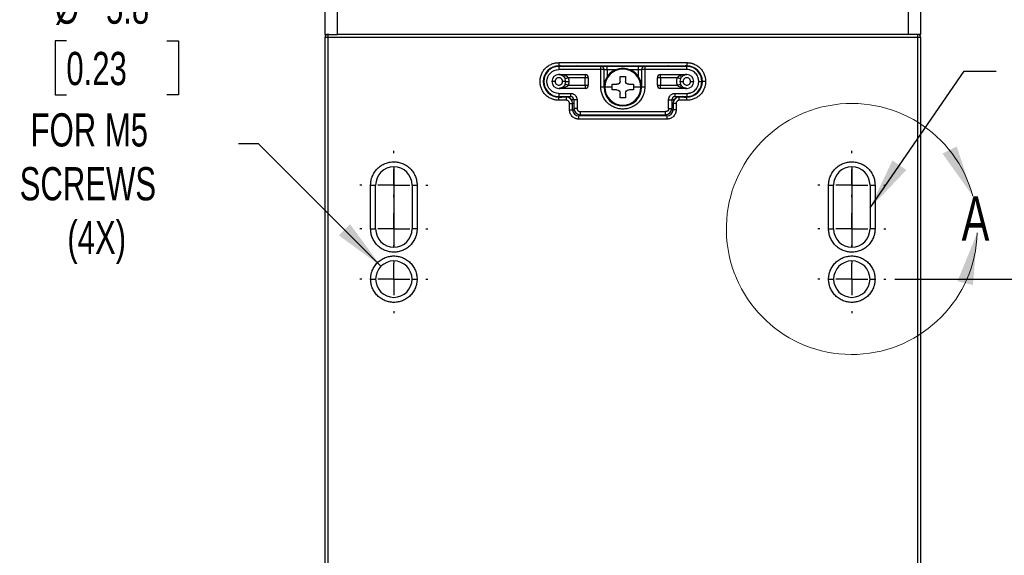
# Model space of a CAD drawing. Header units: millimetres. Extents: x 16 to 683, y 16 to 524.
# Tile 21 of 38: x 378 to 535, y 189 to 274. Entities that reach past the tile are written whole.
import ezdxf

# ---------------------------------------------------------------- set-up
doc = ezdxf.new("R2010")
doc.units = ezdxf.units.MM
doc.header["$LTSCALE"] = 2.5
doc.linetypes.add('CENTERX2', pattern=[20.32, 12.7, -2.54, 2.54, -2.54])
doc.layers.add('CENTER', color=40, linetype='CENTERX2')
doc.layers.add('DIMENSIONS', color=140, linetype='Continuous', lineweight=25)
doc.styles.add('SLDTEXTSTYLE0', font='TXT', dxfattribs={"width": 0.7})
doc.dimstyles.new('SLDDIMSTYLE1', dxfattribs={"dimtxt": 5.39502, "dimasz": 8.255, "dimexe": 0, "dimexo": 0.0625, "dimgap": 1.348755, "dimtad": 0, "dimtih": 1, "dimtoh": 1, "dimrnd": 1e-09, "dimzin": 4, "dimdsep": 46, "dimtxsty": 'SLDTEXTSTYLE0', "dimsah": 1, "dimcen": 0.09, "dimadec": 0, "dimazin": 1, "dimtfac": 1, "dimtofl": 0, "dimtmove": 0, "dimatfit": 3, "dimfxl": 0, "dimfrac": 2, "dimtolj": 1, "dimtzin": 12, "dimarcsym": 0})
doc.dimstyles.new('SLDDIMSTYLE5', dxfattribs={"dimtxt": 5.39502, "dimasz": 8.255, "dimexe": 0, "dimexo": 0.0625, "dimgap": 1.348755, "dimtad": 0, "dimtih": 1, "dimtoh": 1, "dimrnd": 1e-09, "dimzin": 12, "dimdsep": 46, "dimtxsty": 'SLDTEXTSTYLE0', "dimsah": 1, "dimcen": 0, "dimadec": 0, "dimazin": 3, "dimtfac": 1, "dimtofl": 0, "dimtmove": 0, "dimatfit": 3, "dimfxl": 0, "dimfrac": 2, "dimtolj": 1, "dimtzin": 12, "dimarcsym": 0})
doc.dimstyles.new('SLDDIMSTYLE7', dxfattribs={"dimtxt": 0.18, "dimasz": 8.255, "dimexe": 0, "dimexo": 0.0625, "dimgap": 0, "dimtad": 0, "dimtih": 1, "dimtoh": 1, "dimdec": 0, "dimrnd": 1e-09, "dimzin": 0, "dimdsep": 46, "dimtxsty": 'Standard', "dimsah": 1, "dimcen": 0.09, "dimadec": 0, "dimazin": 0, "dimtfac": 8.255, "dimtdec": 0, "dimtofl": 0, "dimtmove": 0, "dimatfit": 3, "dimfxl": 0, "dimfrac": 2, "dimtolj": 1, "dimtzin": 0, "dimarcsym": 0})

# ---------------------------------------------------------------- blocks, each defined once
blk = doc.blocks.new('_D_21')
at = {"layer": 'DIMENSIONS'}
for p, q in [((517.33, 233.11), (554.28, 233.11)), ((546.34, 233.11), (546.34, 187.05)), ((538.33, 177.26), (536.51, 177.26)), ((536.51, 177.26), (536.51, 168.69)), ((554.36, 177.26), (556.17, 177.26)), ((556.17, 177.26), (556.17, 168.69)), ((536.51, 168.69), (538.33, 168.69)), ((556.17, 168.69), (554.36, 168.69)), ((546.34, 117.11), (546.34, 167.48)), ((513.03, 117.11), (554.28, 117.11))]:
    blk.add_line(p, q, dxfattribs=at)
for points in [[(546.34, 233.11), (545.07, 224.85), (547.61, 224.85)], [(546.34, 117.11), (547.61, 125.36), (545.07, 125.36)]]:
    blk.add_solid(points, dxfattribs=at)
at = {"layer": 'DIMENSIONS', "char_height": 5.292, "attachment_point": 1, "style": 'SLDTEXTSTYLE0'}
for s, insert in [('116.0', (536.08, 185.29)), ('4.57', (538.33, 175.51))]:
    blk.add_mtext(s, dxfattribs=dict(at, insert=insert))
blk = doc.blocks.new('_D_23')
at = {"layer": 'DIMENSIONS'}
for p, q in [((385.25, 271.07), (383.44, 271.07)), ((383.44, 271.07), (383.44, 262.5)), ((401.29, 271.07), (403.1, 271.07)), ((403.1, 271.07), (403.1, 262.5)), ((383.44, 262.5), (385.25, 262.5)), ((403.1, 262.5), (401.29, 262.5)), ((415.9, 254.66), (412.7, 254.66)), ((435.4, 235.16), (415.9, 254.66))]:
    blk.add_line(p, q, dxfattribs=at)
blk.add_solid([(435.4, 235.16), (430.46, 241.89), (428.67, 240.1)], dxfattribs=at)
at = {"layer": 'DIMENSIONS', "char_height": 5.292, "attachment_point": 1, "style": 'SLDTEXTSTYLE0'}
for s, insert in [('%%c', (383.42, 279.1)), ('5.8', (391.57, 279.1)), ('0.23', (385.25, 269.32)), ('FOR M5', (379.55, 259.54)), ('SCREWS', (377.81, 250.96)), ('(4X)', (385.41, 242.39))]:
    blk.add_mtext(s, dxfattribs=dict(at, insert=insert))
blk = doc.blocks.new('SW_CENTERMARKSYMBOL_3')
at = {"layer": 'CENTER', "color": 0}
for p, q in [((0, 5.08), (0, 5.44)), ((0, 0), (0, 2.54)), ((-5.08, 0), (-5.44, 0)), ((0, 0), (-2.54, 0)), ((0, 0), (0, -2.54)), ((0, 0), (2.54, 0)), ((5.08, 0), (5.44, 0)), ((0, -5.08), (0, -5.44))]:
    blk.add_line(p, q, dxfattribs=at)
blk = doc.blocks.new('SW_CENTERMARKSYMBOL_4')
at = {"layer": 'CENTER', "color": 0}
for p, q in [((0, 5.08), (0, 5.44)), ((0, 0), (0, 2.54)), ((-5.08, 0), (-5.44, 0)), ((0, 0), (-2.54, 0)), ((0, 0), (0, -2.54)), ((0, 0), (2.54, 0)), ((5.08, 0), (5.44, 0)), ((0, -5.08), (0, -5.44))]:
    blk.add_line(p, q, dxfattribs=at)
blk = doc.blocks.new('SW_CENTERMARKSYMBOL_5')
at = {"layer": 'CENTER', "color": 0}
for p, q in [((0, 5.08), (0, 5.44)), ((0, 0), (0, 2.54)), ((-5.08, 0), (-5.44, 0)), ((0, 0), (-2.54, 0)), ((0, 0), (0, -2.54)), ((0, 0), (2.54, 0)), ((5.08, 0), (5.44, 0)), ((0, -5.08), (0, -5.44))]:
    blk.add_line(p, q, dxfattribs=at)
blk = doc.blocks.new('SW_CENTERMARKSYMBOL_6')
at = {"layer": 'CENTER', "color": 0}
for p, q in [((0, 5.08), (0, 5.44)), ((0, 0), (0, 2.54)), ((-5.08, 0), (-5.44, 0)), ((0, 0), (-2.54, 0)), ((0, 0), (0, -2.54)), ((0, 0), (2.54, 0)), ((5.08, 0), (5.44, 0)), ((0, -5.08), (0, -5.44))]:
    blk.add_line(p, q, dxfattribs=at)
blk = doc.blocks.new('SW_CENTERMARKSYMBOL_7')
at = {"layer": 'CENTER', "color": 0}
for p, q in [((0, 5.08), (0, 5.44)), ((0, 0), (0, 2.54)), ((-5.08, 0), (-5.44, 0)), ((0, 0), (-2.54, 0)), ((0, 0), (0, -2.54)), ((0, 0), (2.54, 0)), ((5.08, 0), (5.44, 0)), ((0, -5.08), (0, -5.44))]:
    blk.add_line(p, q, dxfattribs=at)
blk = doc.blocks.new('SW_CENTERMARKSYMBOL_8')
at = {"layer": 'CENTER', "color": 0}
for p, q in [((0, 5.08), (0, 5.44)), ((0, 0), (0, 2.54)), ((-5.08, 0), (-5.44, 0)), ((0, 0), (-2.54, 0)), ((0, 0), (0, -2.54)), ((0, 0), (2.54, 0)), ((5.08, 0), (5.44, 0)), ((0, -5.08), (0, -5.44))]:
    blk.add_line(p, q, dxfattribs=at)

msp = doc.modelspace()

# ---------------------------------------------------------------- linework, layer by layer
for p, q in [((519.454393, 301.106694), (519.454393, 272.106694)), ((521.454393, 272.106694), (521.454393, 301.106694)), ((426.454393, 283.035626), (426.454393, 272.106694)), ((428.454393, 272.106694), (428.454393, 283.035626)), ((426.454393, 272.106694), (426.954393, 272.106694)), ((426.454393, 271.606694), (426.454393, 165.469225)), ((426.954393, 271.606694), (426.454393, 271.606694)), ((426.954393, 272.106694), (426.954393, 271.606694)), ((427.131518, 272.106694), (426.954393, 272.106694)), ((426.954393, 271.606694), (426.954393, 165.469225)), ((520.954393, 271.606694), (426.954393, 271.606694)), ((427.131518, 272.106694), (428.454393, 272.106694)), ((519.454393, 272.106694), (428.454393, 272.106694)), ((520.777269, 272.106694), (519.454393, 272.106694)), ((520.954393, 272.106694), (520.777269, 272.106694)), ((521.454393, 272.106694), (520.954393, 272.106694)), ((520.954393, 271.606694), (520.954393, 272.106694)), ((520.954393, 165.469225), (520.954393, 271.606694)), ((521.454393, 271.606694), (520.954393, 271.606694)), ((521.454393, 165.469225), (521.454393, 271.606694)), ((463.728344, 267.101835), (463.808566, 267.099046)), ((463.754393, 267.606694), (484.154393, 267.606694)), ((463.754393, 267.606694), (463.754393, 267.106694)), ((463.754393, 267.106694), (484.154393, 267.106694)), ((470.454393, 267.006694), (463.754393, 267.006694)), ((463.754393, 267.006694), (463.754393, 266.506694)), ((470.454393, 266.506694), (470.454393, 267.006694)), ((471.454393, 266.506694), (471.454393, 267.006694)), ((476.454393, 267.006694), (471.454393, 267.006694)), ((476.454393, 266.506694), (476.454393, 267.006694)), ((477.454393, 267.006694), (477.454393, 266.506694)), ((484.154393, 267.006694), (477.454393, 267.006694)), ((484.088218, 267.09737), (484.226418, 267.092068)), ((484.154393, 267.606694), (484.154393, 267.106694)), ((484.154393, 266.506694), (484.154393, 267.006694)), ((470.454393, 266.506694), (463.754393, 266.506694)), ((463.754393, 265.706694), (467.954393, 265.706694)), ((467.954393, 265.706694), (467.954393, 265.206694)), ((470.454393, 263.706694), (470.454393, 266.506694)), ((470.954393, 266.506694), (470.454393, 266.506694)), ((470.954393, 263.706694), (470.954393, 266.506694)), ((470.954393, 266.506694), (471.454393, 266.506694)), ((471.454393, 266.506694), (471.454393, 265.365006)), ((471.454393, 266.506694), (472.87736, 266.506694)), ((473.504393, 264.656694), (473.504393, 265.406694)), ((473.954393, 266.706694), (473.954393, 266.591818)), ((474.404393, 265.406694), (474.404393, 264.656694)), ((475.031426, 266.506694), (476.454393, 266.506694)), ((476.454393, 266.506694), (476.954393, 266.506694)), ((476.454393, 265.365006), (476.454393, 266.506694)), ((477.454393, 266.506694), (476.954393, 266.506694)), ((476.954393, 266.506694), (476.954393, 263.706694)), ((484.154393, 266.506694), (477.454393, 266.506694)), ((477.454393, 266.506694), (477.454393, 263.706694)), ((479.954393, 265.706694), (484.154393, 265.706694)), ((479.954393, 265.206694), (479.954393, 265.706694)), ((461.354393, 264.606694), (461.254393, 264.606694)), ((463.154393, 264.606694), (462.654393, 264.606694)), ((464.854393, 264.606694), (464.354393, 264.606694)), ((465.237633, 265.206694), (464.77412, 265.019194)), ((465.237633, 264.006694), (464.77412, 264.194194)), ((464.854393, 264.606694), (465.354393, 264.606694)), ((467.954393, 265.206694), (465.237633, 265.206694)), ((465.237633, 264.006694), (467.954393, 264.006694)), ((467.954393, 264.006694), (467.954393, 265.206694)), ((468.454393, 265.206694), (467.954393, 265.206694)), ((467.954393, 264.006694), (467.954393, 263.506694)), ((467.954393, 264.006694), (468.454393, 264.006694)), ((468.454393, 265.206694), (468.454393, 264.006694)), ((470.954393, 263.706694), (470.454393, 263.706694)), ((472.254393, 263.706694), (471.069268, 263.706694)), ((472.254393, 263.706694), (472.254393, 264.156694)), ((472.254393, 263.256694), (472.254393, 263.706694)), ((475.654393, 264.156694), (475.654393, 263.706694)), ((475.654393, 263.706694), (475.654393, 263.256694)), ((476.839518, 263.706694), (475.654393, 263.706694)), ((477.454393, 263.706694), (476.954393, 263.706694)), ((479.454393, 264.006694), (479.454393, 265.206694)), ((479.954393, 265.206694), (479.454393, 265.206694)), ((479.454393, 264.006694), (479.954393, 264.006694)), ((482.671153, 265.206694), (479.954393, 265.206694)), ((479.954393, 265.206694), (479.954393, 264.006694)), ((479.954393, 263.506694), (479.954393, 264.006694)), ((479.954393, 264.006694), (482.671153, 264.006694)), ((483.134666, 265.019194), (482.671153, 265.206694)), ((482.671153, 264.006694), (483.134666, 264.194194)), ((483.054393, 264.606694), (483.554393, 264.606694)), ((484.754393, 264.606694), (485.254393, 264.606694)), ((486.054393, 264.606694), (486.554393, 264.606694)), ((486.554393, 264.606694), (486.654393, 264.606694)), ((487.154393, 264.606694), (486.654393, 264.606694)), ((463.820519, 262.116019), (463.682368, 262.121319)), ((467.954393, 263.506694), (463.754393, 263.506694)), ((463.754393, 262.706694), (465.654393, 262.706694)), ((463.754393, 262.706694), (463.754393, 262.206694)), ((463.754393, 262.206694), (465.654393, 262.206694)), ((465.654393, 262.206694), (465.654393, 262.706694)), ((473.504393, 262.006694), (473.504393, 262.756694)), ((474.404393, 262.756694), (474.404393, 262.006694)), ((484.154393, 263.506694), (479.954393, 263.506694)), ((482.254393, 262.706694), (484.154393, 262.706694)), ((482.254393, 262.706694), (482.254393, 262.206694)), ((482.254393, 262.206694), (484.154393, 262.206694)), ((484.180442, 262.111552), (484.100291, 262.114339)), ((484.154393, 262.706694), (484.154393, 262.206694)), ((463.754393, 261.606694), (463.754393, 262.106694)), ((464.954393, 262.106694), (463.754393, 262.106694)), ((464.954393, 261.606694), (463.754393, 261.606694)), ((464.954393, 261.606694), (464.954393, 262.106694)), ((465.454393, 260.106694), (465.454393, 261.106694)), ((465.454393, 261.106694), (465.954393, 261.106694)), ((465.954393, 260.106694), (465.954393, 261.106694)), ((466.154393, 261.106694), (465.954393, 261.106694)), ((466.154393, 261.706694), (466.154393, 260.306694)), ((466.654393, 261.706694), (466.154393, 261.706694)), ((466.654393, 261.706694), (466.654393, 260.306694)), ((473.954393, 260.821569), (473.954393, 260.706694)), ((481.254393, 260.306694), (481.254393, 261.706694)), ((481.254393, 261.706694), (481.754393, 261.706694)), ((481.754393, 261.706694), (481.754393, 260.306694)), ((481.954393, 261.106694), (481.754393, 261.106694)), ((481.954393, 261.106694), (481.954393, 260.106694)), ((482.454393, 261.106694), (481.954393, 261.106694)), ((482.454393, 261.106694), (482.454393, 260.106694)), ((484.154393, 262.106694), (482.954393, 262.106694)), ((482.954393, 261.606694), (482.954393, 262.106694)), ((484.154393, 261.606694), (482.954393, 261.606694)), ((484.154393, 261.606694), (484.154393, 262.106694)), ((465.454393, 260.106694), (465.954393, 260.106694)), ((465.954393, 260.106694), (466.174597, 260.106694)), ((466.654393, 260.306694), (466.154393, 260.306694)), ((480.954393, 259.106694), (466.954393, 259.106694)), ((466.954393, 258.606694), (466.954393, 259.106694)), ((467.154393, 259.806694), (480.754393, 259.806694)), ((467.154393, 259.806694), (467.154393, 259.306694)), ((467.154393, 259.306694), (480.754393, 259.306694)), ((480.754393, 259.306694), (480.754393, 259.806694)), ((480.954393, 259.106694), (480.954393, 258.606694)), ((481.254393, 260.306694), (481.754393, 260.306694)), ((481.734189, 260.106694), (481.954393, 260.106694)), ((482.454393, 260.106694), (481.954393, 260.106694)), ((480.954393, 258.606694), (466.954393, 258.606694)), ((433.754393, 241.106694), (433.754393, 248.106694)), ((433.754393, 248.106694), (434.554393, 248.106694)), ((434.554393, 241.106694), (434.554393, 248.106694)), ((440.354393, 248.106694), (440.354393, 241.106694)), ((440.354393, 248.106694), (441.154393, 248.106694)), ((441.154393, 248.106694), (441.154393, 241.106694)), ((506.754393, 241.106694), (506.754393, 248.106694)), ((506.754393, 248.106694), (507.554393, 248.106694)), ((507.554393, 241.106694), (507.554393, 248.106694)), ((513.354393, 248.106694), (513.354393, 241.106694)), ((513.354393, 248.106694), (514.154393, 248.106694)), ((514.154393, 248.106694), (514.154393, 241.106694)), ((433.754393, 241.106694), (434.554393, 241.106694)), ((441.154393, 241.106694), (440.354393, 241.106694)), ((506.754393, 241.106694), (507.554393, 241.106694)), ((514.154393, 241.106694), (513.354393, 241.106694)), ((433.754393, 233.106694), (434.554393, 233.106694)), ((440.354393, 233.106694), (441.154393, 233.106694)), ((506.754393, 233.106694), (507.554393, 233.106694)), ((513.354393, 233.106694), (514.154393, 233.106694))]:
    msp.add_line(p, q)
at = {"flags": 128}
for points in [[(464.779088, 264.206694), (464.770661, 264.185742), (464.769341, 264.182569)], [(483.33491, 263.872904), (483.138126, 264.185742), (483.129698, 264.206694)], [(466.147469, 261.789618), (466.124082, 261.775796), (466.023862, 261.723988), (465.932166, 261.688861), (465.854624, 261.672571), (465.796, 261.676119), (465.759894, 261.699288)], [(482.148892, 261.699288), (482.112786, 261.676119), (482.054162, 261.672571), (481.976621, 261.688861), (481.884924, 261.723988), (481.784704, 261.775796), (481.761318, 261.789618)]]:
    msp.add_lwpolyline(points, dxfattribs=at)
for centre, radius, start, end in [((426.954393, 271.606694), 0.5, 90, 180), ((520.954393, 271.606694), 0.5, 0, 90), ((463.754393, 264.606694), 2.5, 90, 180), ((463.754393, 264.606694), 2.4, 90, 180), ((466.573008, 266.918077), 0.190427, 27.733496, 82.094136), ((470.454393, 266.506694), 0.5, 0, 90), ((477.454393, 266.506694), 0.5, 90, 180), ((481.335778, 266.918077), 0.190427, 97.905864, 152.266504), ((484.154393, 264.606694), 2.5, 0, 90), ((484.154393, 264.606694), 2.4, 0, 90), ((463.754393, 264.606694), 1.1, 90, 180), ((467.954393, 265.206694), 0.5, 0, 90), ((473.954393, 263.706694), 3, 90, 180), ((473.954393, 263.706694), 2.885125, 90, 180), ((473.954393, 263.706694), 3, 0, 90), ((473.954393, 263.706694), 2.885125, 0, 90), ((479.954393, 265.206694), 0.5, 90, 180), ((484.154393, 264.606694), 1.1, 0, 90), ((463.754393, 264.606694), 2.5, 180, 270), ((463.754393, 264.606694), 2.4, 180, 270), ((463.754393, 264.606694), 1.1, 180, 270), ((463.754393, 264.606694), 1.1, 0, 22.02431284), ((463.754393, 264.606694), 1.1, 337.97568716, 0), ((467.954393, 264.006694), 0.5, 270, 0), ((473.954393, 263.706694), 3, 180, 0), ((473.954393, 263.706694), 2.885125, 180, 270), ((473.954393, 263.706694), 2.885125, 270, 0), ((479.954393, 264.006694), 0.5, 180, 270), ((484.154393, 264.606694), 1.1, 157.97568716, 180), ((484.154393, 264.606694), 1.1, 180, 202.02431284), ((484.154393, 264.606694), 1.1, 270, 0), ((484.154393, 264.606694), 2.4, 270, 0), ((484.154393, 264.606694), 2.5, 270, 0), ((464.950759, 262.511408), 0.40473, 270.51446321, 311.15938324), ((465.654393, 261.706694), 0.5, 0, 90), ((482.254393, 261.706694), 0.5, 90, 180), ((482.958027, 262.511408), 0.40473, 228.84061676, 269.48553679), ((464.954393, 261.106694), 1, 0, 90), ((482.954393, 261.106694), 1, 90, 180), ((466.954393, 260.106694), 1, 180, 270), ((467.154393, 260.306694), 1, 180, 270), ((466.893792, 259.343054), 0.244005, 284.38040153, 351.47441165), ((480.754393, 260.306694), 1, 270, 0), ((481.025509, 259.352546), 0.255931, 190.27841022, 253.8667766), ((480.954393, 260.106694), 1, 270, 0), ((437.454393, 248.106694), 2.9, 0, 180), ((510.454393, 248.106694), 2.9, 0, 180), ((437.454393, 241.106694), 2.9, 180, 0), ((510.454393, 241.106694), 2.9, 180, 0), ((437.454393, 233.106694), 2.9, 0, 180), ((510.454393, 233.106694), 2.9, 0, 180), ((437.454393, 233.106694), 2.9, 180, 0), ((510.454393, 233.106694), 2.9, 180, 0)]:
    msp.add_arc(centre, radius, start, end)
at = {"color": 7, "linetype": 'Continuous', "lineweight": 18}
msp.add_arc((510.454393, 241.106694), 20, 15.08161743, 358.25457837, dxfattribs=at)
for points, knots in [([(463.754393, 261.606694), (463.700165, 261.607514), (463.592094, 261.609148), (463.430867, 261.622516), (463.271257, 261.643902), (463.113268, 261.674072), (462.956906, 261.712819), (462.802162, 261.76021), (462.509149, 261.867331), (462.095106, 262.080667), (461.618886, 262.470892), (461.228419, 262.947373), (460.953411, 263.480793), (460.789108, 264.040977), (460.737045, 264.606517), (460.789071, 265.172231), (460.953279, 265.732264), (461.228322, 266.26586), (461.618627, 266.74223), (462.094975, 267.132672), (462.545053, 267.364477), (462.916475, 267.492346), (463.191258, 267.558153), (463.471142, 267.599213), (463.659686, 267.604193), (463.754393, 267.606694)], [0, 0, 0, 0, 0.0172804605, 0.0344377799, 0.0515216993, 0.0685826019, 0.0856710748, 0.1028374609, 0.1201314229, 0.1850816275, 0.2500887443, 0.3150389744, 0.3800461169, 0.4400020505, 0.5000143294, 0.5599702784, 0.6199825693, 0.6849327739, 0.7499398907, 0.8148901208, 0.8798972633, 0.9100477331, 0.9399347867, 0.9698288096, 1, 1, 1, 1]), ([(463.754393, 267.106694), (463.963697, 267.120817), (464.174272, 267.135026), (464.449767, 267.007463), (464.451429, 267.006694)], [0, 0, 0, 0, 0.9939658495, 1, 1, 1, 1]), ([(464.640188, 267.006694), (464.515406, 267.031404), (464.159523, 267.101879), (463.913896, 267.104798), (463.754393, 267.106694)], [0, 0, 0, 0, 0.3506267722, 1, 1, 1, 1]), ([(484.154393, 267.106694), (483.99489, 267.104798), (483.749264, 267.101879), (483.39338, 267.031404), (483.268598, 267.006694)], [0, 0, 0, 0, 0.6493732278, 1, 1, 1, 1]), ([(483.457847, 267.006694), (483.459791, 267.007592), (483.735032, 267.134779), (483.945456, 267.120687), (484.154393, 267.106694)], [0, 0, 0, 0, 0.0070628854, 1, 1, 1, 1]), ([(484.154393, 267.606694), (484.208622, 267.605873), (484.316692, 267.604239), (484.477919, 267.590871), (484.637529, 267.569486), (484.795519, 267.539315), (484.95188, 267.500568), (485.106625, 267.453177), (485.399638, 267.346055), (485.813682, 267.132728), (486.289897, 266.74247), (486.680381, 266.266109), (486.912175, 265.816034), (487.040045, 265.444612), (487.105853, 265.169829), (487.146913, 264.889945), (487.151892, 264.701401), (487.154393, 264.606694)], [0, 0, 0, 0, 0.0345506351, 0.0688550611, 0.1030127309, 0.137124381, 0.171291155, 0.2056137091, 0.2401913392, 0.3700530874, 0.5000286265, 0.629890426, 0.7598660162, 0.8201490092, 0.8799053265, 0.9396755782, 1, 1, 1, 1]), ([(463.754393, 262.706694), (462.705755, 262.706694), (461.854393, 263.558055), (461.854393, 265.655332), (462.705755, 266.506694), (463.754393, 266.506694)], [0, 0, 0, 0, 0.5, 0.5, 1, 1, 1, 1]), ([(465.237633, 265.206694), (465.168389, 265.292281), (465.071094, 265.36904), (464.848, 265.496775), (464.720958, 265.548844), (464.458475, 265.62918), (464.319993, 265.65857), (464.039434, 265.697251), (463.897895, 265.706694), (463.754393, 265.706694)], [0, 0, 0, 0, 0.25, 0.25, 0.5, 0.5, 0.75, 0.75, 1, 1, 1, 1]), ([(463.754393, 265.706694), (463.853045, 265.706694), (463.950359, 265.69371), (464.143243, 265.640523), (464.23845, 265.600112), (464.418906, 265.489651), (464.506248, 265.418055), (464.659625, 265.24242), (464.726527, 265.136848), (464.77412, 265.019194)], [0, 0, 0, 0, 0.25, 0.25, 0.5, 0.5, 0.75, 0.75, 1, 1, 1, 1]), ([(484.154393, 265.706694), (484.010891, 265.706694), (483.869352, 265.697251), (483.588793, 265.65857), (483.450311, 265.62918), (483.187829, 265.548844), (483.060786, 265.496775), (482.837692, 265.36904), (482.740397, 265.292281), (482.671153, 265.206694)], [0, 0, 0, 0, 0.25, 0.25, 0.5, 0.5, 0.75, 0.75, 1, 1, 1, 1]), ([(483.134666, 265.019194), (483.18226, 265.136848), (483.249161, 265.24242), (483.402538, 265.418055), (483.48988, 265.489651), (483.670337, 265.600112), (483.765543, 265.640523), (483.958428, 265.69371), (484.055742, 265.706694), (484.154393, 265.706694)], [0, 0, 0, 0, 0.25, 0.25, 0.5, 0.5, 0.75, 0.75, 1, 1, 1, 1]), ([(486.054393, 264.606694), (486.053377, 264.654692), (486.051354, 264.750292), (486.034737, 264.892574), (486.008139, 265.032854), (485.970592, 265.171135), (485.895645, 265.383096), (485.754233, 265.657532), (485.507102, 265.959151), (485.205368, 266.206412), (484.902662, 266.362583), (484.628294, 266.451822), (484.39324, 266.498285), (484.234235, 266.503883), (484.154393, 266.506694)], [0, 0, 0, 0, 0.048285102, 0.0961705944, 0.14393155, 0.1918451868, 0.240186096, 0.3700275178, 0.5000486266, 0.6298901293, 0.759911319, 0.8401160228, 0.9197176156, 1, 1, 1, 1]), ([(464.354393, 264.606694), (464.353504, 264.631855), (464.351732, 264.682015), (464.337037, 264.756233), (464.308978, 264.842842), (464.259572, 264.938469), (464.156139, 265.065224), (463.986677, 265.176948), (463.754398, 265.220978), (463.52209, 265.176947), (463.352859, 265.065328), (463.249214, 264.938616), (463.194499, 264.831963), (463.160378, 264.719871), (463.15639, 264.644448), (463.154393, 264.606694)], [0, 0, 0, 0, 0.0401732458, 0.0800884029, 0.1203853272, 0.1853949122, 0.2506898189, 0.3803013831, 0.5000468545, 0.6197923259, 0.7494038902, 0.8144136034, 0.8797086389, 0.939784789, 1, 1, 1, 1]), ([(463.154393, 264.606694), (463.155282, 264.581532), (463.157054, 264.531372), (463.17175, 264.457154), (463.199809, 264.370545), (463.249215, 264.274918), (463.352648, 264.148163), (463.52211, 264.036439), (463.754389, 263.992409), (463.986696, 264.03644), (464.155927, 264.148059), (464.259572, 264.274771), (464.314287, 264.381424), (464.348409, 264.493516), (464.352397, 264.568939), (464.354393, 264.606694)], [0, 0, 0, 0, 0.0401732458, 0.0800884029, 0.1203853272, 0.1853949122, 0.2506898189, 0.3803013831, 0.5000468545, 0.6197923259, 0.7494038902, 0.8144136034, 0.8797086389, 0.939784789, 1, 1, 1, 1]), ([(464.77412, 264.194194), (464.726527, 264.076539), (464.659625, 263.970967), (464.506248, 263.795332), (464.418906, 263.723736), (464.23845, 263.613275), (464.143243, 263.572864), (463.950359, 263.519677), (463.853045, 263.506694), (463.754393, 263.506694)], [0, 0, 0, 0, 0.25, 0.25, 0.5, 0.5, 0.75, 0.75, 1, 1, 1, 1]), ([(463.754393, 263.506694), (463.897895, 263.506694), (464.039434, 263.516136), (464.319993, 263.554817), (464.458475, 263.584207), (464.720958, 263.664543), (464.848, 263.716613), (465.071094, 263.844347), (465.168389, 263.921106), (465.237633, 264.006694)], [0, 0, 0, 0, 0.25, 0.25, 0.5, 0.5, 0.75, 0.75, 1, 1, 1, 1]), ([(465.237633, 265.206694), (465.252276, 265.168119), (465.281433, 265.091314), (465.313808, 264.972591), (465.337221, 264.852279), (465.351729, 264.730078), (465.353503, 264.647944), (465.354393, 264.606694)], [0, 0, 0, 0, 0.2011962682, 0.4005992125, 0.5994007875, 0.7988037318, 1, 1, 1, 1]), ([(465.354393, 264.606694), (465.353503, 264.565443), (465.351729, 264.483309), (465.337221, 264.361109), (465.313808, 264.240796), (465.281433, 264.122073), (465.252276, 264.045268), (465.237633, 264.006694)], [0, 0, 0, 0, 0.2011962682, 0.4005992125, 0.5994007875, 0.7988037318, 1, 1, 1, 1]), ([(477.454393, 263.706694), (477.453436, 263.643423), (477.45153, 263.517335), (477.435934, 263.329229), (477.410984, 263.143014), (477.375785, 262.958693), (477.330581, 262.776275), (477.275291, 262.595747), (477.150305, 262.253893), (476.901418, 261.770844), (476.44614, 261.215248), (475.890254, 260.759715), (475.267916, 260.43887), (474.614381, 260.247191), (473.95457, 260.186454), (473.294585, 260.247154), (472.6412, 260.438738), (472.018686, 260.759618), (471.462913, 261.214987), (471.007411, 261.770719), (470.736969, 262.295814), (470.587801, 262.729136), (470.511025, 263.049721), (470.46312, 263.376246), (470.457311, 263.596207), (470.454393, 263.706694)], [0, 0, 0, 0, 0.0172814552, 0.0344394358, 0.0515236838, 0.0685845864, 0.0856727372, 0.1028384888, 0.1201315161, 0.1850857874, 0.2500888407, 0.3150431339, 0.3800462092, 0.4400061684, 0.5000144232, 0.5599743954, 0.6199826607, 0.684936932, 0.7499399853, 0.8148942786, 0.8798973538, 0.9100492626, 0.9399368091, 0.9698303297, 1, 1, 1, 1]), ([(473.504393, 264.656694), (473.504393, 264.52549), (473.45056, 264.395827), (473.265613, 264.210733), (473.135606, 264.156694), (473.004393, 264.156694)], [0, 0, 0, 0, 0.5, 0.5, 1, 1, 1, 1]), ([(474.904393, 264.156694), (474.773189, 264.156694), (474.643526, 264.210527), (474.458433, 264.395474), (474.404393, 264.525481), (474.404393, 264.656694)], [0, 0, 0, 0, 0.5, 0.5, 1, 1, 1, 1]), ([(482.671153, 264.006694), (482.656519, 264.045241), (482.627375, 264.122006), (482.595055, 264.240689), (482.571502, 264.361), (482.557512, 264.483241), (482.551775, 264.633878), (482.563122, 264.811554), (482.601049, 265.013781), (482.647716, 265.142198), (482.671153, 265.206694)], [0, 0, 0, 0, 0.1005487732, 0.2002366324, 0.2996592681, 0.3994171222, 0.5001046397, 0.6671035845, 0.8328079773, 1, 1, 1, 1]), ([(482.671153, 264.006694), (482.740397, 263.921106), (482.837692, 263.844347), (483.060786, 263.716613), (483.187829, 263.664543), (483.450311, 263.584207), (483.588793, 263.554817), (483.869352, 263.516136), (484.010891, 263.506694), (484.154393, 263.506694)], [0, 0, 0, 0, 0.25, 0.25, 0.5, 0.5, 0.75, 0.75, 1, 1, 1, 1]), ([(484.154393, 263.506694), (484.055742, 263.506694), (483.958428, 263.519677), (483.765543, 263.572864), (483.670337, 263.613275), (483.48988, 263.723736), (483.402538, 263.795332), (483.249161, 263.970967), (483.18226, 264.076539), (483.134666, 264.194194)], [0, 0, 0, 0, 0.25, 0.25, 0.5, 0.5, 0.75, 0.75, 1, 1, 1, 1]), ([(484.754393, 264.606694), (484.753504, 264.631855), (484.751732, 264.682015), (484.737037, 264.756233), (484.708978, 264.842842), (484.659572, 264.938469), (484.556139, 265.065224), (484.386677, 265.176948), (484.154398, 265.220978), (483.92209, 265.176947), (483.752859, 265.065328), (483.649214, 264.938616), (483.594499, 264.831963), (483.560378, 264.719871), (483.55639, 264.644448), (483.554393, 264.606694)], [0, 0, 0, 0, 0.0401732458, 0.0800884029, 0.1203853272, 0.1853949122, 0.2506898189, 0.3803013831, 0.5000468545, 0.6197923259, 0.7494038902, 0.8144136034, 0.8797086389, 0.939784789, 1, 1, 1, 1]), ([(483.554393, 264.606694), (483.555282, 264.581532), (483.557054, 264.531372), (483.57175, 264.457154), (483.599809, 264.370545), (483.649215, 264.274918), (483.752648, 264.148163), (483.92211, 264.036439), (484.154389, 263.992409), (484.386696, 264.03644), (484.555927, 264.148059), (484.659572, 264.274771), (484.714287, 264.381424), (484.748409, 264.493516), (484.752397, 264.568939), (484.754393, 264.606694)], [0, 0, 0, 0, 0.0401732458, 0.0800884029, 0.1203853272, 0.1853949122, 0.2506898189, 0.3803013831, 0.5000468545, 0.6197923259, 0.7494038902, 0.8144136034, 0.8797086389, 0.939784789, 1, 1, 1, 1]), ([(484.154393, 262.706694), (484.202392, 262.707709), (484.297992, 262.709732), (484.440274, 262.726349), (484.580553, 262.752948), (484.718834, 262.790494), (484.930795, 262.865442), (485.205231, 263.006854), (485.50685, 263.253985), (485.754111, 263.555719), (485.910283, 263.858425), (485.999522, 264.132793), (486.045984, 264.367847), (486.051582, 264.526852), (486.054393, 264.606694)], [0, 0, 0, 0, 0.048285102, 0.0961705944, 0.14393155, 0.1918451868, 0.240186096, 0.3700275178, 0.5000486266, 0.6298901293, 0.759911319, 0.8401160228, 0.9197176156, 1, 1, 1, 1]), ([(487.154393, 264.606694), (487.153573, 264.552465), (487.151939, 264.444394), (487.138571, 264.283167), (487.117185, 264.123558), (487.087015, 263.965568), (487.048268, 263.809207), (487.000877, 263.654462), (486.893755, 263.361449), (486.680427, 262.947405), (486.290169, 262.47119), (485.813809, 262.080706), (485.363734, 261.848912), (484.992311, 261.721041), (484.717529, 261.655234), (484.437645, 261.614174), (484.2491, 261.609195), (484.154393, 261.606694)], [0, 0, 0, 0, 0.0345506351, 0.0688550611, 0.1030127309, 0.137124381, 0.171291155, 0.2056137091, 0.2401913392, 0.3700530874, 0.5000286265, 0.629890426, 0.7598660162, 0.8201490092, 0.8799053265, 0.9396755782, 1, 1, 1, 1]), ([(464.451171, 262.206694), (464.449361, 262.205856), (464.173998, 262.078492), (463.963504, 262.092639), (463.754393, 262.106694)], [0, 0, 0, 0, 0.00657545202, 1, 1, 1, 1]), ([(463.754393, 262.106694), (463.946941, 262.106589), (464.183121, 262.106461), (464.571475, 262.191064), (464.64322, 262.206694)], [0, 0, 0, 0, 0.8152569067, 1, 1, 1, 1]), ([(465.654393, 262.706694), (465.685918, 262.705859), (465.748706, 262.704197), (465.841955, 262.690506), (465.933589, 262.668561), (466.057366, 262.626042), (466.207433, 262.548742), (466.366114, 262.418709), (466.496479, 262.259854), (466.587566, 262.08206), (466.644404, 261.895288), (466.651062, 261.769587), (466.654393, 261.706694)], [0, 0, 0, 0, 0.06025898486, 0.12002070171, 0.17982430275, 0.24020781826, 0.36999833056, 0.50013032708, 0.62992099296, 0.76005314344, 0.87994328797, 1, 1, 1, 1]), ([(473.004393, 263.256694), (473.135597, 263.256694), (473.26526, 263.20286), (473.450353, 263.017913), (473.504393, 262.887907), (473.504393, 262.756694)], [0, 0, 0, 0, 0.5, 0.5, 1, 1, 1, 1]), ([(474.404393, 262.756694), (474.404393, 262.887898), (474.458227, 263.017561), (474.643173, 263.202654), (474.77318, 263.256694), (474.904393, 263.256694)], [0, 0, 0, 0, 0.5, 0.5, 1, 1, 1, 1]), ([(481.254393, 261.706694), (481.255228, 261.738218), (481.25689, 261.801007), (481.270581, 261.894256), (481.292525, 261.985889), (481.335045, 262.109666), (481.412344, 262.259734), (481.542377, 262.418414), (481.701233, 262.548779), (481.879027, 262.639867), (482.065799, 262.696704), (482.191499, 262.703362), (482.254393, 262.706694)], [0, 0, 0, 0, 0.06025898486, 0.12002070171, 0.17982430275, 0.24020781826, 0.36999833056, 0.50013032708, 0.62992099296, 0.76005314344, 0.87994328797, 1, 1, 1, 1]), ([(483.265566, 262.206694), (483.337312, 262.191064), (483.725666, 262.106461), (483.961846, 262.106589), (484.154393, 262.106694)], [0, 0, 0, 0, 0.1847430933, 1, 1, 1, 1]), ([(484.154393, 262.106694), (483.944912, 262.092507), (483.734264, 262.078241), (483.458644, 262.205986), (483.457118, 262.206694)], [0, 0, 0, 0, 0.9944634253, 1, 1, 1, 1]), ([(465.454393, 261.106694), (465.453652, 261.127654), (465.452175, 261.169448), (465.439927, 261.231295), (465.416551, 261.303464), (465.375425, 261.383169), (465.310469, 261.462492), (465.231012, 261.527713), (465.142137, 261.573252), (465.048716, 261.601714), (464.985863, 261.605032), (464.954393, 261.606694)], [0, 0, 0, 0, 0.0801150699, 0.1597406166, 0.240151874, 0.3697805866, 0.5000923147, 0.6297213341, 0.7600333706, 0.8798503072, 1, 1, 1, 1]), ([(482.954393, 261.606694), (482.933432, 261.605952), (482.891638, 261.604475), (482.829791, 261.592228), (482.757623, 261.568851), (482.677918, 261.527725), (482.598595, 261.462769), (482.533374, 261.383312), (482.487835, 261.294437), (482.459373, 261.201017), (482.456055, 261.138164), (482.454393, 261.106694)], [0, 0, 0, 0, 0.0801150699, 0.1597406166, 0.240151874, 0.3697805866, 0.5000923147, 0.6297213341, 0.7600333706, 0.8798503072, 1, 1, 1, 1]), ([(466.954393, 258.606694), (466.916506, 258.607496), (466.841041, 258.609093), (466.728722, 258.622212), (466.617975, 258.643211), (466.508797, 258.672854), (466.341465, 258.732007), (466.124801, 258.843654), (465.88669, 259.038739), (465.691467, 259.27696), (465.568178, 259.515931), (465.497708, 259.732543), (465.461031, 259.918114), (465.456612, 260.043653), (465.454393, 260.106694)], [0, 0, 0, 0, 0.0482774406, 0.0961591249, 0.1439200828, 0.1918374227, 0.2401855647, 0.3700030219, 0.5000480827, 0.6298656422, 0.7599108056, 0.8401054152, 0.9197070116, 1, 1, 1, 1]), ([(466.654393, 260.306694), (466.655134, 260.285733), (466.656612, 260.243939), (466.668859, 260.182092), (466.692236, 260.109924), (466.733361, 260.030218), (466.798318, 259.950895), (466.877775, 259.885675), (466.966649, 259.840135), (467.06007, 259.811673), (467.122923, 259.808355), (467.154393, 259.806694)], [0, 0, 0, 0, 0.08011506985, 0.15974061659, 0.24015187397, 0.3697805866, 0.50009231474, 0.62972133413, 0.76003337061, 0.87985030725, 1, 1, 1, 1]), ([(482.454393, 260.106694), (482.453591, 260.068806), (482.451994, 259.993341), (482.438875, 259.881023), (482.417875, 259.770276), (482.388233, 259.661098), (482.329079, 259.493765), (482.217433, 259.277102), (482.022348, 259.038991), (481.784127, 258.843767), (481.545155, 258.720478), (481.328543, 258.650009), (481.142973, 258.613331), (481.017434, 258.608912), (480.954393, 258.606694)], [0, 0, 0, 0, 0.0482774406, 0.0961591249, 0.1439200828, 0.1918374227, 0.2401855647, 0.3700030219, 0.5000480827, 0.6298656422, 0.7599108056, 0.8401054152, 0.9197070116, 1, 1, 1, 1]), ([(433.754393, 248.106694), (433.755405, 248.173581), (433.75742, 248.306876), (433.773907, 248.505733), (433.800283, 248.70259), (433.837493, 248.897443), (433.88528, 249.090287), (433.943731, 249.281116), (434.032267, 249.523363), (434.163365, 249.811567), (434.353513, 250.136926), (434.577319, 250.443738), (434.918418, 250.821839), (435.411199, 251.222469), (436.068271, 251.56232), (436.756748, 251.763804), (437.454217, 251.828129), (438.151859, 251.76384), (438.840358, 251.562402), (439.497588, 251.22247), (439.990228, 250.821953), (440.331356, 250.443878), (440.555073, 250.137224), (440.745364, 249.811719), (440.897021, 249.478165), (441.013363, 249.140078), (441.094525, 248.801209), (441.145167, 248.456017), (441.151308, 248.223491), (441.154393, 248.106694)], [0, 0, 0, 0, 0.01727688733, 0.03443022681, 0.05150974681, 0.06856582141, 0.08564903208, 0.10280972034, 0.1200975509, 0.15225167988, 0.18445115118, 0.21728946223, 0.25017408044, 0.31580909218, 0.38008017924, 0.44002447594, 0.50001444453, 0.55995875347, 0.6199487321, 0.68421981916, 0.74985483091, 0.78269314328, 0.81557776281, 0.84773189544, 0.87993137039, 0.91007521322, 0.93995446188, 0.96983936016, 1, 1, 1, 1]), ([(506.754393, 248.106694), (506.755405, 248.173581), (506.75742, 248.306876), (506.773907, 248.505733), (506.800283, 248.70259), (506.837493, 248.897443), (506.88528, 249.090287), (506.943731, 249.281116), (507.032267, 249.523363), (507.163365, 249.811567), (507.353513, 250.136926), (507.577319, 250.443738), (507.918418, 250.821839), (508.411199, 251.222469), (509.068271, 251.56232), (509.756748, 251.763804), (510.454217, 251.828129), (511.151859, 251.76384), (511.840358, 251.562402), (512.497588, 251.22247), (512.990228, 250.821953), (513.331356, 250.443878), (513.555073, 250.137224), (513.745364, 249.811719), (513.897021, 249.478165), (514.013363, 249.140078), (514.094525, 248.801209), (514.145167, 248.456017), (514.151308, 248.223491), (514.154393, 248.106694)], [0, 0, 0, 0, 0.0172768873, 0.0344302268, 0.0515097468, 0.0685658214, 0.0856490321, 0.1028097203, 0.1200975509, 0.1522516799, 0.1844511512, 0.2172894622, 0.2501740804, 0.3158090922, 0.3800801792, 0.4400244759, 0.5000144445, 0.5599587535, 0.6199487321, 0.6842198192, 0.7498548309, 0.7826931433, 0.8155777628, 0.8477318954, 0.8799313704, 0.9100752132, 0.9399544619, 0.9698393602, 1, 1, 1, 1]), ([(441.154393, 241.106694), (441.153382, 241.039807), (441.151366, 240.906511), (441.134879, 240.707654), (441.108504, 240.510797), (441.071293, 240.315944), (441.023507, 240.1231), (440.965055, 239.932271), (440.876519, 239.690024), (440.745421, 239.40182), (440.555274, 239.076461), (440.331468, 238.76965), (439.990369, 238.391548), (439.497588, 237.990918), (438.840515, 237.651067), (438.152039, 237.449583), (437.45457, 237.385258), (436.756927, 237.449547), (436.068429, 237.650986), (435.411199, 237.990918), (434.918559, 238.391435), (434.577431, 238.769509), (434.353714, 239.076163), (434.163422, 239.401668), (434.011766, 239.735222), (433.895423, 240.073309), (433.814262, 240.412178), (433.763619, 240.75737), (433.757478, 240.989896), (433.754393, 241.106694)], [0, 0, 0, 0, 0.0172768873, 0.0344302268, 0.0515097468, 0.0685658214, 0.0856490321, 0.1028097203, 0.1200975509, 0.1522516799, 0.1844511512, 0.2172894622, 0.2501740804, 0.3158090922, 0.3800801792, 0.4400244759, 0.5000144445, 0.5599587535, 0.6199487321, 0.6842198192, 0.7498548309, 0.7826931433, 0.8155777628, 0.8477318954, 0.8799313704, 0.9100752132, 0.9399544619, 0.9698393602, 1, 1, 1, 1]), ([(514.154393, 241.106694), (514.153382, 241.039807), (514.151366, 240.906511), (514.134879, 240.707654), (514.108504, 240.510797), (514.071293, 240.315944), (514.023507, 240.1231), (513.965055, 239.932271), (513.876519, 239.690024), (513.745421, 239.40182), (513.555274, 239.076461), (513.331468, 238.76965), (512.990369, 238.391548), (512.497588, 237.990918), (511.840515, 237.651067), (511.152039, 237.449583), (510.45457, 237.385258), (509.756927, 237.449547), (509.068429, 237.650986), (508.411199, 237.990918), (507.918559, 238.391435), (507.577431, 238.769509), (507.353714, 239.076163), (507.163422, 239.401668), (507.011766, 239.735222), (506.895423, 240.073309), (506.814262, 240.412178), (506.763619, 240.75737), (506.757478, 240.989896), (506.754393, 241.106694)], [0, 0, 0, 0, 0.01727688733, 0.03443022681, 0.05150974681, 0.06856582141, 0.08564903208, 0.10280972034, 0.1200975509, 0.15225167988, 0.18445115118, 0.21728946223, 0.25017408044, 0.31580909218, 0.38008017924, 0.44002447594, 0.50001444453, 0.55995875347, 0.6199487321, 0.68421981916, 0.74985483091, 0.78269314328, 0.81557776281, 0.84773189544, 0.87993137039, 0.91007521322, 0.93995446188, 0.96983936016, 1, 1, 1, 1]), ([(433.754393, 233.106694), (433.755405, 233.173581), (433.75742, 233.306876), (433.773907, 233.505733), (433.800283, 233.70259), (433.837493, 233.897443), (433.88528, 234.090287), (433.943731, 234.281116), (434.032267, 234.523363), (434.163365, 234.811567), (434.353513, 235.136926), (434.577319, 235.443738), (434.918418, 235.821839), (435.411199, 236.222469), (436.068271, 236.56232), (436.756748, 236.763804), (437.454217, 236.828129), (438.151859, 236.76384), (438.840358, 236.562402), (439.497588, 236.22247), (439.990228, 235.821953), (440.331356, 235.443878), (440.555073, 235.137224), (440.745364, 234.811719), (440.897021, 234.478165), (441.013363, 234.140078), (441.094525, 233.801209), (441.145167, 233.456017), (441.151308, 233.223491), (441.154393, 233.106694)], [0, 0, 0, 0, 0.0172768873, 0.0344302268, 0.0515097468, 0.0685658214, 0.0856490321, 0.1028097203, 0.1200975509, 0.1522516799, 0.1844511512, 0.2172894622, 0.2501740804, 0.3158090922, 0.3800801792, 0.4400244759, 0.5000144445, 0.5599587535, 0.6199487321, 0.6842198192, 0.7498548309, 0.7826931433, 0.8155777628, 0.8477318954, 0.8799313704, 0.9100752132, 0.9399544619, 0.9698393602, 1, 1, 1, 1]), ([(506.754393, 233.106694), (506.755405, 233.173581), (506.75742, 233.306876), (506.773907, 233.505733), (506.800283, 233.70259), (506.837493, 233.897443), (506.88528, 234.090287), (506.943731, 234.281116), (507.032267, 234.523363), (507.163365, 234.811567), (507.353513, 235.136926), (507.577319, 235.443738), (507.918418, 235.821839), (508.411199, 236.222469), (509.068271, 236.56232), (509.756748, 236.763804), (510.454217, 236.828129), (511.151859, 236.76384), (511.840358, 236.562402), (512.497588, 236.22247), (512.990228, 235.821953), (513.331356, 235.443878), (513.555073, 235.137224), (513.745364, 234.811719), (513.897021, 234.478165), (514.013363, 234.140078), (514.094525, 233.801209), (514.145167, 233.456017), (514.151308, 233.223491), (514.154393, 233.106694)], [0, 0, 0, 0, 0.0172768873, 0.0344302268, 0.0515097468, 0.0685658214, 0.0856490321, 0.1028097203, 0.1200975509, 0.1522516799, 0.1844511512, 0.2172894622, 0.2501740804, 0.3158090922, 0.3800801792, 0.4400244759, 0.5000144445, 0.5599587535, 0.6199487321, 0.6842198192, 0.7498548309, 0.7826931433, 0.8155777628, 0.8477318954, 0.8799313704, 0.9100752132, 0.9399544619, 0.9698393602, 1, 1, 1, 1]), ([(441.154393, 233.106694), (441.153382, 233.039807), (441.151366, 232.906511), (441.134879, 232.707654), (441.108504, 232.510797), (441.071293, 232.315944), (441.023507, 232.1231), (440.965055, 231.932271), (440.876519, 231.690024), (440.745421, 231.40182), (440.555274, 231.076461), (440.331468, 230.76965), (439.990369, 230.391548), (439.497588, 229.990918), (438.840515, 229.651067), (438.152039, 229.449583), (437.45457, 229.385258), (436.756927, 229.449547), (436.068429, 229.650986), (435.411199, 229.990918), (434.918559, 230.391435), (434.577431, 230.769509), (434.353714, 231.076163), (434.163422, 231.401668), (434.011766, 231.735222), (433.895423, 232.073309), (433.814262, 232.412178), (433.763619, 232.75737), (433.757478, 232.989896), (433.754393, 233.106694)], [0, 0, 0, 0, 0.0172768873, 0.0344302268, 0.0515097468, 0.0685658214, 0.0856490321, 0.1028097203, 0.1200975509, 0.1522516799, 0.1844511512, 0.2172894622, 0.2501740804, 0.3158090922, 0.3800801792, 0.4400244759, 0.5000144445, 0.5599587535, 0.6199487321, 0.6842198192, 0.7498548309, 0.7826931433, 0.8155777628, 0.8477318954, 0.8799313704, 0.9100752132, 0.9399544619, 0.9698393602, 1, 1, 1, 1]), ([(514.154393, 233.106694), (514.153382, 233.039807), (514.151366, 232.906511), (514.134879, 232.707654), (514.108504, 232.510797), (514.071293, 232.315944), (514.023507, 232.1231), (513.965055, 231.932271), (513.876519, 231.690024), (513.745421, 231.40182), (513.555274, 231.076461), (513.331468, 230.76965), (512.990369, 230.391548), (512.497588, 229.990918), (511.840515, 229.651067), (511.152039, 229.449583), (510.45457, 229.385258), (509.756927, 229.449547), (509.068429, 229.650986), (508.411199, 229.990918), (507.918559, 230.391435), (507.577431, 230.769509), (507.353714, 231.076163), (507.163422, 231.401668), (507.011766, 231.735222), (506.895423, 232.073309), (506.814262, 232.412178), (506.763619, 232.75737), (506.757478, 232.989896), (506.754393, 233.106694)], [0, 0, 0, 0, 0.0172768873, 0.0344302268, 0.0515097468, 0.0685658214, 0.0856490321, 0.1028097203, 0.1200975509, 0.1522516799, 0.1844511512, 0.2172894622, 0.2501740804, 0.3158090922, 0.3800801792, 0.4400244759, 0.5000144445, 0.5599587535, 0.6199487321, 0.6842198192, 0.7498548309, 0.7826931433, 0.8155777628, 0.8477318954, 0.8799313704, 0.9100752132, 0.9399544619, 0.9698393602, 1, 1, 1, 1])]:
    msp.add_open_spline(points, degree=3, knots=knots)
for points in [[(471.454393, 267.006694), (470.902478, 267.006694), (470.454393, 267.006694), (470.454393, 267.006694)], [(477.454393, 267.006694), (477.454393, 267.006694), (477.006308, 267.006694), (476.454393, 267.006694)], [(473.504393, 265.406694), (473.804393, 265.406694), (474.104393, 265.406694), (474.404393, 265.406694)], [(472.254393, 264.156694), (472.50156, 264.156694), (472.75156, 264.156694), (473.004393, 264.156694)], [(474.904393, 264.156694), (475.157226, 264.156694), (475.407226, 264.156694), (475.654393, 264.156694)], [(473.004393, 263.256694), (472.75156, 263.256694), (472.50156, 263.256694), (472.254393, 263.256694)], [(475.654393, 263.256694), (475.407226, 263.256694), (475.157226, 263.256694), (474.904393, 263.256694)], [(474.404393, 262.006694), (474.104393, 262.006694), (473.804393, 262.006694), (473.504393, 262.006694)], [(481.254393, 260.306694), (481.254393, 260.030736), (481.030351, 259.806694), (480.754393, 259.806694)]]:
    msp.add_open_spline(points, degree=3)
for points in [[(529.765516, 246.310588), (527.185101, 254.2541), (524.916781, 253.111154)], [(530.445114, 240.497521), (527.295782, 232.761913), (529.766569, 232.173009)]]:
    msp.add_solid(points, dxfattribs=at)
at = {"layer": 'CENTER'}
for p, q in [((437.454393, 251.006694), (437.454393, 238.206694)), ((510.454393, 251.006694), (510.454393, 238.206694))]:
    msp.add_line(p, q, dxfattribs=at)

# ---------------------------------------------------------------- block references
for name, p in [('SW_CENTERMARKSYMBOL_3', (437.454393, 248.106694)), ('SW_CENTERMARKSYMBOL_8', (510.454393, 248.106694)), ('SW_CENTERMARKSYMBOL_4', (437.454393, 241.106694)), ('SW_CENTERMARKSYMBOL_7', (510.454393, 241.106694)), ('SW_CENTERMARKSYMBOL_5', (437.454393, 233.106694)), ('SW_CENTERMARKSYMBOL_6', (510.454393, 233.106694))]:
    msp.add_blockref(name, p, dxfattribs=at)

# ---------------------------------------------------------------- texts
at = {"color": 7, "linetype": 'Continuous', "lineweight": 18, "insert": (527.970893, 246.310588), "char_height": 7.055556, "attachment_point": 1, "style": 'SLDTEXTSTYLE0'}
msp.add_mtext('A', dxfattribs=at)

# ---------------------------------------------------------------- dimensions: what is measured, and where the dimension line sits
at = {"layer": 'DIMENSIONS'}
dim = msp.add_diameter_dim_2p(p1=(439.505003, 231.056084), p2=(435.403784, 235.157303), text='<>\\PFOR M5\\PSCREWS\\P(4X)', dimstyle='SLDDIMSTYLE5', dxfattribs=at)
dim.commit()
dim.dimension.update_dxf_attribs({"geometry": '_D_23', "text_midpoint": (393.269358, 257.452015), "dimtype": 163})
dim = msp.add_linear_dim(base=(546.341527, 117.106694), p1=(514.154393, 233.106694), p2=(509.854393, 117.106694), angle=90, dimstyle='SLDDIMSTYLE1', dxfattribs=at)
dim.commit()
dim.dimension.update_dxf_attribs({"geometry": '_D_21', "text_midpoint": (546.341527, 177.263025), "dimtype": 160})

# ---------------------------------------------------------------- leaders
msp.add_leader([(513.354393, 244.464761), (528.36865, 266.245924), (533.466516, 266.245924)], dimstyle='SLDDIMSTYLE7', dxfattribs=at)

doc.saveas('drawing.dxf')
